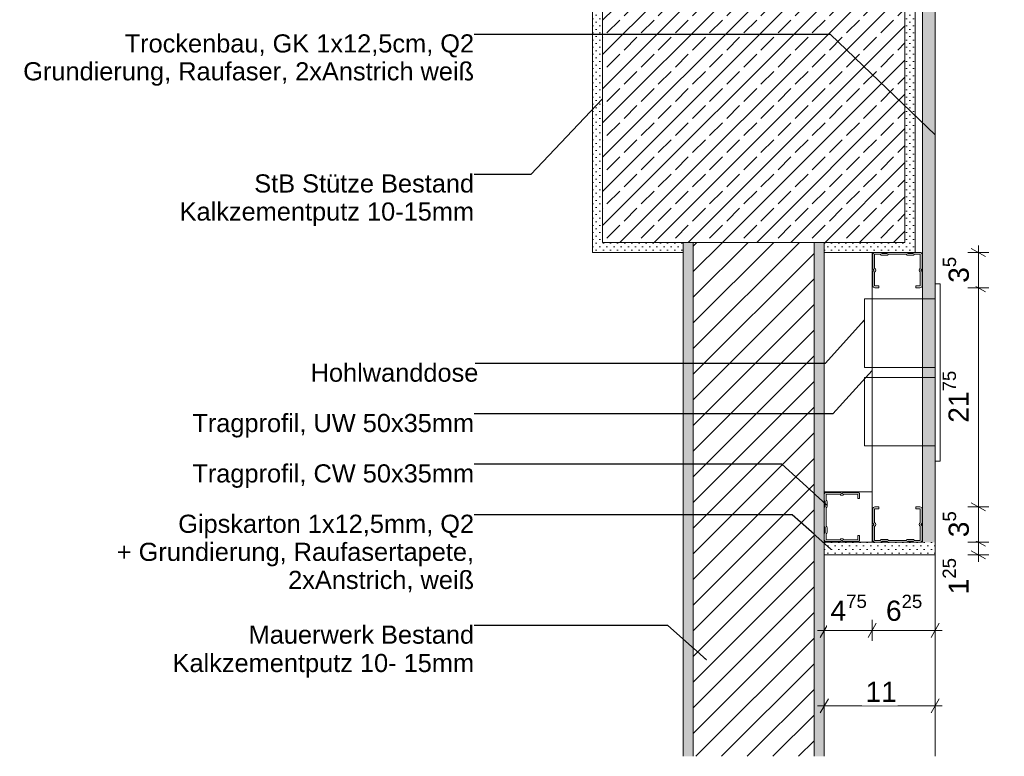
# Model space of a CAD drawing. Header units: metres. Extents: x -0.7 to 35.4, y 5.7 to 9.1.
# Tile 40 of 47: x 27.722 to 28.699, y 5.709 to 6.44. Entities that reach past the tile are written whole.
import ezdxf

# ---------------------------------------------------------------- set-up
doc = ezdxf.new("R2010")
doc.units = ezdxf.units.M
doc.header["$MEASUREMENT"] = 0
doc.linetypes.add('Untersicht', pattern=[0.02, 0.015, -0.005])
doc.linetypes.add('Wipeout_Contour', pattern=[1, 0, -1])
for name, color, linetype in [('152 - Bemaßung_ Beschriftung.Ausbau', 7, 'Continuous'), ('605 - Struktur.Wand Innen', 7, 'Continuous'), ('607 - Struktur.Stütze', 7, 'Continuous'), ('608 - Struktur.Träger', 7, 'Continuous'), ('650 - Abdeckung.Fußboden Aufbau', 7, 'Continuous'), ('Neubau_301 - Elemente.Linie', 7, 'Continuous'), ('Neubau_605 - Struktur.Wand Innen', 7, 'Continuous'), ('Neubau_606 - Struktur.Wand Innen Ausbau', 7, 'Continuous'), ('Neubau_653 - Abdeckung.TB Verkofferung', 7, 'Continuous')]:
    doc.layers.add(name, color=color, linetype=linetype)
doc.styles.add('ERSTELLTER_STIL_1', font='txt')
doc.dimstyles.new('ERSTELLTER_STIL__1', dxfattribs={"dimtxt": 0.02, "dimasz": 0.01064, "dimexe": 0.18, "dimexo": 0.0625, "dimgap": 0, "dimtad": 1, "dimtih": 1, "dimtoh": 1, "dimzin": 0, "dimdsep": 46, "dimtxsty": 'ERSTELLTER_STIL_1', "dimblk": 'ARROWHEAD_2', "dimblk1": 'ARROWHEAD_2', "dimblk2": 'ARROWHEAD_2', "dimcen": 0.09, "dimse1": 1, "dimse2": 1, "dimclrd": 7, "dimclre": 7, "dimclrt": 7, "dimazin": 0, "dimtfac": 1, "dimtdec": 4, "dimtmove": 0, "dimatfit": 3, "dimfxl": 1, "dimtolj": 1, "dimtzin": 0, "dimarcsym": 0})
doc.dimstyles.new('ERSTELLTER_STIL__2', dxfattribs={"dimtxt": 0.02, "dimasz": 0.01064, "dimexe": 0.18, "dimexo": 0.0625, "dimgap": 0, "dimtad": 1, "dimzin": 0, "dimdsep": 46, "dimtxsty": 'ERSTELLTER_STIL_1', "dimblk": 'ARROWHEAD_2', "dimblk1": 'ARROWHEAD_2', "dimblk2": 'ARROWHEAD_2', "dimcen": 0.09, "dimse1": 1, "dimse2": 1, "dimclrd": 7, "dimclre": 7, "dimclrt": 7, "dimazin": 0, "dimtfac": 1, "dimtdec": 4, "dimtmove": 0, "dimatfit": 3, "dimfxl": 1, "dimtolj": 1, "dimtzin": 0, "dimarcsym": 0})
doc.dimstyles.new('ERSTELLTER_STIL__8', dxfattribs={"dimtxt": 0.18, "dimasz": 0.001824, "dimexe": 0.18, "dimexo": 0.0625, "dimgap": 0, "dimtad": 0, "dimtih": 1, "dimtoh": 1, "dimdec": 4, "dimzin": 0, "dimdsep": 46, "dimcen": 0.09, "dimadec": 0, "dimazin": 0, "dimtfac": 1, "dimtdec": 4, "dimtmove": 0, "dimatfit": 3, "dimldrblk": 'ARROWHEAD_11', "dimfxl": 1, "dimtolj": 1, "dimtzin": 0, "dimarcsym": 0})
pattern_1 = [(45, (28.6866557, 6.38436), (-0.003535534, 0.003535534), [0, -0.005])]

# ---------------------------------------------------------------- blocks, each defined once
blk = doc.blocks.new('*D243', base_point=(28.68666, 6.38436))
at = {"layer": '152 - Bemaßung_ Beschriftung.Ausbau', "color": 7, "linetype": 'Continuous', "lineweight": 9}
for p, q in [((28.52442, 5.84093), (28.51633, 5.82693)), ((28.52038, 5.82343), (28.52038, 5.84443)), ((28.57192, 5.84093), (28.56383, 5.82693)), ((28.56788, 5.82343), (28.56788, 5.84443)), ((28.51353, 5.83393), (28.52038, 5.83393)), ((28.52038, 5.83393), (28.56788, 5.83393))]:
    blk.add_line(p, q, dxfattribs=at)
at = {"color": 254, "linetype": 'Wipeout_Contour', "lineweight": 0, "ltscale": 116.564751}
blk.add_wipeout([(28.52292, 5.83433), (28.56533, 5.83433), (28.56533, 5.86153), (28.52292, 5.86153)], dxfattribs=at).dxf.layer = '152 - Bemaßung_ Beschriftung.Ausbau'
at = {"layer": '152 - Bemaßung_ Beschriftung.Ausbau', "color": 7, "lineweight": 9, "insert": (28.52652, 5.83771), "char_height": 0.02, "attachment_point": 7, "style": 'ERSTELLTER_STIL_1'}
blk.add_mtext('\\A1;{\\pql;\\fArial|b0|i0|c0|p38;4\\fArial|b0|i0|c0|p38;\\A1{\\H.66x;\\S75^  ;}}', dxfattribs=at)
blk = doc.blocks.new('ARROWHEAD_2')
at = {"color": 0, "linetype": 'Continuous', "lineweight": 0}
for p, q in [((0, 0), (-1, 0)), ((-0.378, -0.655), (0.378, 0.655))]:
    blk.add_line(p, q, dxfattribs=at)
blk = doc.blocks.new('*D244', base_point=(28.68666, 6.38436))
at = {"layer": '152 - Bemaßung_ Beschriftung.Ausbau', "color": 7, "linetype": 'Continuous', "lineweight": 9}
for p, q in [((28.57192, 5.84093), (28.56383, 5.82693)), ((28.56788, 5.82343), (28.56788, 5.84443)), ((28.62633, 5.82693), (28.63442, 5.84093)), ((28.63038, 5.82343), (28.63038, 5.84443)), ((28.56788, 5.83393), (28.63038, 5.83393)), ((28.63038, 5.83393), (28.63722, 5.83393))]:
    blk.add_line(p, q, dxfattribs=at)
at = {"color": 254, "linetype": 'Wipeout_Contour', "lineweight": 0, "ltscale": 116.780253}
blk.add_wipeout([(28.57792, 5.83433), (28.62033, 5.83433), (28.62033, 5.86153), (28.57792, 5.86153)], dxfattribs=at).dxf.layer = '152 - Bemaßung_ Beschriftung.Ausbau'
at = {"layer": '152 - Bemaßung_ Beschriftung.Ausbau', "color": 7, "lineweight": 9, "insert": (28.58152, 5.8376), "char_height": 0.02, "attachment_point": 7, "style": 'ERSTELLTER_STIL_1'}
blk.add_mtext('\\A1;{\\pql;\\fArial|b0|i0|c0|p38;6\\fArial|b0|i0|c0|p38;\\A1{\\H.66x;\\S25^  ;}}', dxfattribs=at)
blk = doc.blocks.new('*D245', base_point=(28.68666, 6.38436))
at = {"layer": '152 - Bemaßung_ Beschriftung.Ausbau', "color": 7, "linetype": 'Continuous', "lineweight": 9}
for p, q in [((28.75282, 5.92143), (28.73182, 5.92143)), ((28.73532, 5.92547), (28.74932, 5.91739)), ((28.74232, 5.90893), (28.74232, 5.92143)), ((28.75282, 5.90893), (28.73182, 5.90893)), ((28.73532, 5.91297), (28.74932, 5.90489)), ((28.74232, 5.90208), (28.74232, 5.90893))]:
    blk.add_line(p, q, dxfattribs=at)
at = {"color": 254, "linetype": 'Wipeout_Contour', "lineweight": 0, "ltscale": 117.318034}
blk.add_wipeout([(28.74192, 5.86607), (28.74192, 5.90848), (28.71472, 5.90848), (28.71472, 5.86607)], dxfattribs=at).dxf.layer = '152 - Bemaßung_ Beschriftung.Ausbau'
at = {"layer": '152 - Bemaßung_ Beschriftung.Ausbau', "color": 7, "lineweight": 9, "insert": (28.73854, 5.86967), "char_height": 0.02, "attachment_point": 7, "rotation": 90, "style": 'ERSTELLTER_STIL_1'}
blk.add_mtext('\\A1;{\\pql;\\fArial|b0|i0|c0|p38;1\\fArial|b0|i0|c0|p38;\\A1{\\H.66x;\\S25^  ;}}', dxfattribs=at)
blk = doc.blocks.new('*D246', base_point=(28.68666, 6.38436))
at = {"layer": '152 - Bemaßung_ Beschriftung.Ausbau', "color": 7, "linetype": 'Continuous', "lineweight": 9}
for p, q in [((28.75282, 5.97143), (28.73182, 5.97143)), ((28.73532, 5.97547), (28.74932, 5.96739)), ((28.74232, 5.92143), (28.74232, 5.97143)), ((28.75282, 5.92143), (28.73182, 5.92143)), ((28.73532, 5.92547), (28.74932, 5.91739))]:
    blk.add_line(p, q, dxfattribs=at)
at = {"color": 254, "linetype": 'Wipeout_Contour', "lineweight": 0, "ltscale": 117.365866}
blk.add_wipeout([(28.74192, 5.93524), (28.74192, 5.95762), (28.71472, 5.95762), (28.71472, 5.93524)], dxfattribs=at).dxf.layer = '152 - Bemaßung_ Beschriftung.Ausbau'
at = {"layer": '152 - Bemaßung_ Beschriftung.Ausbau', "color": 7, "lineweight": 9, "insert": (28.73832, 5.93884), "char_height": 0.02, "attachment_point": 7, "rotation": 90, "style": 'ERSTELLTER_STIL_1'}
blk.add_mtext('\\A1;{\\pql;\\fArial|b0|i0|c0|p38;5}', dxfattribs=at)
blk = doc.blocks.new('*D247', base_point=(28.68666, 6.38436))
at = {"layer": '152 - Bemaßung_ Beschriftung.Ausbau', "color": 7, "linetype": 'Continuous', "lineweight": 9}
for p, q in [((28.73532, 6.21297), (28.74932, 6.20489)), ((28.75282, 6.20893), (28.73182, 6.20893)), ((28.74232, 5.97143), (28.74232, 6.20893)), ((28.75282, 5.97143), (28.73182, 5.97143)), ((28.73532, 5.97547), (28.74932, 5.96739))]:
    blk.add_line(p, q, dxfattribs=at)
at = {"color": 254, "linetype": 'Wipeout_Contour', "lineweight": 0, "ltscale": 117.483542}
blk.add_wipeout([(28.74192, 6.06138), (28.74192, 6.11897), (28.71472, 6.11897), (28.71472, 6.06138)], dxfattribs=at).dxf.layer = '152 - Bemaßung_ Beschriftung.Ausbau'
at = {"layer": '152 - Bemaßung_ Beschriftung.Ausbau', "color": 7, "lineweight": 9, "insert": (28.73866, 6.06498), "char_height": 0.02, "attachment_point": 7, "rotation": 90, "style": 'ERSTELLTER_STIL_1'}
blk.add_mtext('\\A1;{\\pql;\\fArial|b0|i0|c0|p38;23\\fArial|b0|i0|c0|p38;\\A1{\\H.66x;\\S75^  ;}}', dxfattribs=at)
blk = doc.blocks.new('*D248', base_point=(28.68666, 6.38436))
at = {"layer": '152 - Bemaßung_ Beschriftung.Ausbau', "color": 7, "linetype": 'Continuous', "lineweight": 9}
for p, q in [((28.74232, 6.66395), (28.74232, 6.67079)), ((28.75282, 6.66395), (28.73182, 6.66395)), ((28.74932, 6.6599), (28.73532, 6.66799)), ((28.74232, 6.20893), (28.74232, 6.66395)), ((28.73532, 6.21297), (28.74932, 6.20489)), ((28.75282, 6.20893), (28.73182, 6.20893))]:
    blk.add_line(p, q, dxfattribs=at)
at = {"color": 254, "linetype": 'Wipeout_Contour', "lineweight": 0, "ltscale": 117.778554}
blk.add_wipeout([(28.74192, 6.41265), (28.74192, 6.46022), (28.71472, 6.46022), (28.71472, 6.41265)], dxfattribs=at).dxf.layer = '152 - Bemaßung_ Beschriftung.Ausbau'
at = {"layer": '152 - Bemaßung_ Beschriftung.Ausbau', "color": 7, "lineweight": 9, "insert": (28.73865, 6.41625), "char_height": 0.02, "attachment_point": 7, "rotation": 90, "style": 'ERSTELLTER_STIL_1'}
blk.add_mtext('\\A1;{\\pql;\\fArial|b0|i0|c0|p38;45\\fArial|b0|i0|c0|p38;\\A1{\\H.66x;\\S5^  ;}}', dxfattribs=at)
blk = doc.blocks.new('*D249', base_point=(28.68666, 6.38436))
at = {"layer": '152 - Bemaßung_ Beschriftung.Ausbau', "color": 7, "linetype": 'Continuous', "lineweight": 9}
for p, q in [((28.79211, 6.21297), (28.80611, 6.20489)), ((28.79911, 5.90893), (28.79911, 6.20893)), ((28.80961, 5.90893), (28.78861, 5.90893)), ((28.79211, 5.91297), (28.80611, 5.90489)), ((28.79911, 5.90208), (28.79911, 5.90893))]:
    blk.add_line(p, q, dxfattribs=at)
at = {"color": 254, "linetype": 'Wipeout_Contour', "lineweight": 0, "ltscale": 117.680032}
blk.add_wipeout([(28.79871, 6.04015), (28.79871, 6.07771), (28.77151, 6.07771), (28.77151, 6.04015)], dxfattribs=at).dxf.layer = '152 - Bemaßung_ Beschriftung.Ausbau'
at = {"layer": '152 - Bemaßung_ Beschriftung.Ausbau', "color": 7, "lineweight": 9, "insert": (28.79511, 6.04375), "char_height": 0.02, "attachment_point": 7, "rotation": 90, "style": 'ERSTELLTER_STIL_1'}
blk.add_mtext('\\A1;{\\pql;\\fArial|b0|i0|c0|p38;30}', dxfattribs=at)
blk = doc.blocks.new('*D250', base_point=(28.68666, 6.38436))
at = {"layer": '152 - Bemaßung_ Beschriftung.Ausbau', "color": 7, "linetype": 'Continuous', "lineweight": 9}
for p, q in [((28.79911, 6.66395), (28.79911, 6.67079)), ((28.80961, 6.66395), (28.78861, 6.66395)), ((28.80611, 6.6599), (28.79211, 6.66799)), ((28.79911, 6.20893), (28.79911, 6.66395)), ((28.79211, 6.21297), (28.80611, 6.20489)), ((28.80961, 6.20893), (28.78861, 6.20893)), ((28.79911, 5.90893), (28.79911, 6.20893))]:
    blk.add_line(p, q, dxfattribs=at)
at = {"color": 254, "linetype": 'Wipeout_Contour', "lineweight": 0, "ltscale": 118.000187}
blk.add_wipeout([(28.79871, 6.41265), (28.79871, 6.46022), (28.77151, 6.46022), (28.77151, 6.41265)], dxfattribs=at).dxf.layer = '152 - Bemaßung_ Beschriftung.Ausbau'
at = {"layer": '152 - Bemaßung_ Beschriftung.Ausbau', "color": 7, "lineweight": 9, "insert": (28.79544, 6.41625), "char_height": 0.02, "attachment_point": 7, "rotation": 90, "style": 'ERSTELLTER_STIL_1'}
blk.add_mtext('\\A1;{\\pql;\\fArial|b0|i0|c0|p38;45\\fArial|b0|i0|c0|p38;\\A1{\\H.66x;\\S5^  ;}}', dxfattribs=at)
blk = doc.blocks.new('*D251', base_point=(28.68666, 6.38436))
at = {"layer": '152 - Bemaßung_ Beschriftung.Ausbau', "color": 7, "linetype": 'Continuous', "lineweight": 9}
for p, q in [((28.52442, 5.76593), (28.51633, 5.75193)), ((28.52038, 5.74843), (28.52038, 5.76943)), ((28.62633, 5.75193), (28.63442, 5.76593)), ((28.63038, 5.74843), (28.63038, 5.76943)), ((28.51353, 5.75893), (28.52038, 5.75893)), ((28.52038, 5.75893), (28.63038, 5.75893)), ((28.63038, 5.75893), (28.63722, 5.75893))]:
    blk.add_line(p, q, dxfattribs=at)
at = {"color": 254, "linetype": 'Wipeout_Contour', "lineweight": 0, "ltscale": 116.627475}
blk.add_wipeout([(28.5576, 5.75933), (28.59315, 5.75933), (28.59315, 5.78653), (28.5576, 5.78653)], dxfattribs=at).dxf.layer = '152 - Bemaßung_ Beschriftung.Ausbau'
at = {"layer": '152 - Bemaßung_ Beschriftung.Ausbau', "color": 7, "lineweight": 9, "insert": (28.5612, 5.76293), "char_height": 0.02, "attachment_point": 7, "style": 'ERSTELLTER_STIL_1'}
blk.add_mtext('\\A1;{\\pql;\\fArial|b0|i0|c0|p38;11}', dxfattribs=at)
blk = doc.blocks.new('*D252', base_point=(28.68666, 6.38436))
at = {"layer": '152 - Bemaßung_ Beschriftung.Ausbau', "color": 7, "linetype": 'Continuous', "lineweight": 9}
for p, q in [((28.68369, 5.92143), (28.66269, 5.92143)), ((28.66619, 5.92547), (28.68019, 5.91739)), ((28.67319, 5.90893), (28.67319, 5.92143)), ((28.68369, 5.90893), (28.66269, 5.90893)), ((28.66619, 5.91297), (28.68019, 5.90489)), ((28.67319, 5.90208), (28.67319, 5.90893))]:
    blk.add_line(p, q, dxfattribs=at)
at = {"color": 254, "linetype": 'Wipeout_Contour', "lineweight": 0, "ltscale": 117.047188}
blk.add_wipeout([(28.67279, 5.86607), (28.67279, 5.90848), (28.64559, 5.90848), (28.64559, 5.86607)], dxfattribs=at).dxf.layer = '152 - Bemaßung_ Beschriftung.Ausbau'
at = {"layer": '152 - Bemaßung_ Beschriftung.Ausbau', "color": 7, "lineweight": 9, "insert": (28.66941, 5.86967), "char_height": 0.02, "attachment_point": 7, "rotation": 90, "style": 'ERSTELLTER_STIL_1'}
blk.add_mtext('\\A1;{\\pql;\\fArial|b0|i0|c0|p38;1\\fArial|b0|i0|c0|p38;\\A1{\\H.66x;\\S25^  ;}}', dxfattribs=at)
blk = doc.blocks.new('*D253', base_point=(28.68666, 6.38436))
at = {"layer": '152 - Bemaßung_ Beschriftung.Ausbau', "color": 7, "linetype": 'Continuous', "lineweight": 9}
for p, q in [((28.66619, 5.96047), (28.68019, 5.95239)), ((28.68369, 5.95643), (28.66269, 5.95643)), ((28.67319, 5.92143), (28.67319, 5.95643)), ((28.68369, 5.92143), (28.66269, 5.92143)), ((28.66619, 5.92547), (28.68019, 5.91739))]:
    blk.add_line(p, q, dxfattribs=at)
at = {"color": 254, "linetype": 'Wipeout_Contour', "lineweight": 0, "ltscale": 117.088983}
blk.add_wipeout([(28.67279, 5.92273), (28.67279, 5.95513), (28.64559, 5.95513), (28.64559, 5.92273)], dxfattribs=at).dxf.layer = '152 - Bemaßung_ Beschriftung.Ausbau'
at = {"layer": '152 - Bemaßung_ Beschriftung.Ausbau', "color": 7, "lineweight": 9, "insert": (28.66953, 5.92633), "char_height": 0.02, "attachment_point": 7, "rotation": 90, "style": 'ERSTELLTER_STIL_1'}
blk.add_mtext('\\A1;{\\pql;\\fArial|b0|i0|c0|p38;3\\fArial|b0|i0|c0|p38;\\A1{\\H.66x;\\S5^  ;}}', dxfattribs=at)
blk = doc.blocks.new('*D254', base_point=(28.68666, 6.38436))
at = {"layer": '152 - Bemaßung_ Beschriftung.Ausbau', "color": 7, "linetype": 'Continuous', "lineweight": 9}
for p, q in [((28.68369, 6.17393), (28.66269, 6.17393)), ((28.66619, 6.17797), (28.68019, 6.16989)), ((28.67319, 5.95643), (28.67319, 6.17393)), ((28.66619, 5.96047), (28.68019, 5.95239)), ((28.68369, 5.95643), (28.66269, 5.95643))]:
    blk.add_line(p, q, dxfattribs=at)
at = {"color": 254, "linetype": 'Wipeout_Contour', "lineweight": 0, "ltscale": 117.192338}
blk.add_wipeout([(28.67279, 6.03638), (28.67279, 6.09397), (28.64559, 6.09397), (28.64559, 6.03638)], dxfattribs=at).dxf.layer = '152 - Bemaßung_ Beschriftung.Ausbau'
at = {"layer": '152 - Bemaßung_ Beschriftung.Ausbau', "color": 7, "lineweight": 9, "insert": (28.66941, 6.03998), "char_height": 0.02, "attachment_point": 7, "rotation": 90, "style": 'ERSTELLTER_STIL_1'}
blk.add_mtext('\\A1;{\\pql;\\fArial|b0|i0|c0|p38;21\\fArial|b0|i0|c0|p38;\\A1{\\H.66x;\\S75^  ;}}', dxfattribs=at)
blk = doc.blocks.new('*D255', base_point=(28.68666, 6.38436))
at = {"layer": '152 - Bemaßung_ Beschriftung.Ausbau', "color": 7, "linetype": 'Continuous', "lineweight": 9}
for p, q in [((28.68019, 6.20489), (28.66619, 6.21297)), ((28.67319, 6.20893), (28.67319, 6.21577)), ((28.68369, 6.20893), (28.66269, 6.20893)), ((28.67319, 6.17393), (28.67319, 6.20893)), ((28.68369, 6.17393), (28.66269, 6.17393)), ((28.66619, 6.17797), (28.68019, 6.16989))]:
    blk.add_line(p, q, dxfattribs=at)
at = {"color": 254, "linetype": 'Wipeout_Contour', "lineweight": 0, "ltscale": 117.298051}
blk.add_wipeout([(28.67279, 6.17523), (28.67279, 6.20763), (28.64559, 6.20763), (28.64559, 6.17523)], dxfattribs=at).dxf.layer = '152 - Bemaßung_ Beschriftung.Ausbau'
at = {"layer": '152 - Bemaßung_ Beschriftung.Ausbau', "color": 7, "lineweight": 9, "insert": (28.66953, 6.17883), "char_height": 0.02, "attachment_point": 7, "rotation": 90, "style": 'ERSTELLTER_STIL_1'}
blk.add_mtext('\\A1;{\\pql;\\fArial|b0|i0|c0|p38;3\\fArial|b0|i0|c0|p38;\\A1{\\H.66x;\\S5^  ;}}', dxfattribs=at)
blk = doc.blocks.new('ARROWHEAD_11')
at = {"color": 0, "linetype": 'Continuous', "lineweight": 0}
blk.add_line((0, 0), (-1, 0), dxfattribs=at)
at = {"color": 0, "linetype": 'Continuous', "lineweight": 0, "const_width": 0.25, "flags": 128}
blk.add_lwpolyline([(-0.125, 0, 1), (0.125, 0, 1)], format="xyb", close=True, dxfattribs=at)

msp = doc.modelspace()

# ---------------------------------------------------------------- hatches: boundary and pattern name
at = {"layer": '607 - Struktur.Stütze', "linetype": 'Continuous', "lineweight": 5}
h = msp.add_hatch(dxfattribs=at)
h.set_pattern_fill('Gips_0003', style=0, pattern_type=2)
h.set_pattern_definition(pattern_1)
h.paths.add_polyline_path([(28.29038, 6.66395), (28.29038, 6.20893), (28.38038, 6.20893), (28.38038, 6.21893), (28.30038, 6.21893), (28.30038, 6.66395)])
h = msp.add_hatch(dxfattribs=at)
h.set_pattern_fill('Gips_0003', style=0, pattern_type=2)
h.set_pattern_definition(pattern_1)
h.paths.add_polyline_path([(28.52038, 6.21893), (28.52038, 6.20893), (28.61038, 6.20893), (28.61038, 6.66395), (28.60038, 6.66395), (28.60038, 6.21893)])
at = {"layer": 'Neubau_606 - Struktur.Wand Innen Ausbau', "linetype": 'Continuous', "lineweight": 5}
h = msp.add_hatch(dxfattribs=at)
h.set_pattern_fill('Gips_0003', style=0, pattern_type=2)
h.set_pattern_definition(pattern_1)
h.paths.add_polyline_path([(28.63038, 5.92143), (28.63038, 6.66395), (28.61788, 6.66395), (28.61788, 5.92143)])
h = msp.add_hatch(dxfattribs=at)
h.set_pattern_fill('Gips_0003', style=0, pattern_type=2)
h.set_pattern_definition(pattern_1)
h.paths.add_polyline_path([(28.61788, 5.92143), (28.52038, 5.92143), (28.52038, 5.90893), (28.61788, 5.90893)])
h = msp.add_hatch(dxfattribs=at)
h.set_pattern_fill('Gips_0003', style=0, pattern_type=2)
h.set_pattern_definition(pattern_1)
h.paths.add_polyline_path([(28.61788, 5.92143), (28.61788, 5.90893), (28.63038, 5.90893)])
h = msp.add_hatch(dxfattribs=at)
h.set_pattern_fill('Gips_0003', style=0, pattern_type=2)
h.set_pattern_definition(pattern_1)
h.paths.add_polyline_path([(28.61788, 5.92143), (28.63038, 5.90893), (28.63038, 5.92143)])

# ---------------------------------------------------------------- linework, layer by layer
at = {"layer": '605 - Struktur.Wand Innen', "color": 7, "linetype": 'Continuous', "lineweight": 18}
for points in [[(28.38038, 6.21893), (28.38038, 5.70893)], [(28.52038, 5.70893), (28.52038, 6.21893)]]:
    msp.add_lwpolyline(points, dxfattribs=at)
at = {"layer": '607 - Struktur.Stütze', "color": 7, "linetype": 'Continuous', "lineweight": 5}
for points in [[(28.29038, 6.66395), (28.29038, 6.20893), (28.38038, 6.20893)], [(28.52038, 6.20893), (28.61038, 6.20893), (28.61038, 6.66395)]]:
    msp.add_lwpolyline(points, dxfattribs=at)
at = {"layer": '650 - Abdeckung.Fußboden Aufbau', "color": 7, "linetype": 'Continuous', "lineweight": 13}
for points in [[(28.38038, 5.70893), (28.38038, 6.20893), (28.29038, 6.20893), (28.29038, 6.66395), (28.09038, 6.66395)], [(28.83038, 6.66395), (28.61038, 6.66395), (28.61038, 6.20893)], [(28.61038, 6.20893), (28.52038, 6.20893), (28.52038, 5.70893)]]:
    msp.add_lwpolyline(points, dxfattribs=at)
at = {"layer": 'Neubau_301 - Elemente.Linie', "color": 1, "linetype": 'Continuous', "lineweight": 5, "flags": 128}
for points in [[(28.57448, 6.17568), (28.57448, 6.17393), (28.57048, 6.17393, -0.414214), (28.56848, 6.17593), (28.56848, 6.18948, -0.267949), (28.56948, 6.19121, 0.57735), (28.56948, 6.19165, -0.267949), (28.56848, 6.19338), (28.56848, 6.20693, -0.414214), (28.57048, 6.20893), (28.57598, 6.20893, -0.250492), (28.57764, 6.20804, 0.250492), (28.57785, 6.20793), (28.58211, 6.20793, 0.250492), (28.58231, 6.20804, -0.250492), (28.58398, 6.20893), (28.60178, 6.20893, -0.250492), (28.60344, 6.20804, 0.250492), (28.60365, 6.20793), (28.60791, 6.20793, 0.250492), (28.60811, 6.20804, -0.250492), (28.60978, 6.20893), (28.61528, 6.20893, -0.414214), (28.61728, 6.20693), (28.61728, 6.19338, -0.267949), (28.61628, 6.19165, 0.57735), (28.61628, 6.19121, -0.267949), (28.61728, 6.18948), (28.61728, 6.17593, -0.414214), (28.61528, 6.17393), (28.61128, 6.17393), (28.61128, 6.17568), (28.61528, 6.17568, 0.414214), (28.61553, 6.17593), (28.61553, 6.18948, 0.267949), (28.6154, 6.1897, -0.57735), (28.6154, 6.19316, 0.267949), (28.61553, 6.19338), (28.61553, 6.20693, 0.414214), (28.61528, 6.20718), (28.60978, 6.20718, 0.250492), (28.60957, 6.20707, -0.250492), (28.60791, 6.20618), (28.60365, 6.20618, -0.250492), (28.60198, 6.20707, 0.250492), (28.60178, 6.20718), (28.58398, 6.20718, 0.250492), (28.58377, 6.20707, -0.250492), (28.58211, 6.20618), (28.57785, 6.20618, -0.250492), (28.57618, 6.20707, 0.250492), (28.57598, 6.20718), (28.57048, 6.20718, 0.414214), (28.57023, 6.20693), (28.57023, 6.19338, 0.267949), (28.57035, 6.19316, -0.57735), (28.57035, 6.1897, 0.267949), (28.57023, 6.18948), (28.57023, 6.17593, 0.414214), (28.57048, 6.17568)], [(28.55363, 5.92803), (28.55538, 5.92803), (28.55538, 5.92403, -0.414214), (28.55338, 5.92203), (28.53982, 5.92203, -0.267949), (28.53809, 5.92303, 0.57735), (28.53766, 5.92303, -0.267949), (28.53593, 5.92203), (28.52238, 5.92203, -0.414214), (28.52038, 5.92403), (28.52038, 5.92953, -0.250492), (28.52127, 5.93119, 0.250492), (28.52138, 5.9314), (28.52138, 5.93566, 0.250492), (28.52127, 5.93587, -0.250492), (28.52038, 5.93753), (28.52038, 5.95533, -0.250492), (28.52127, 5.95699, 0.250492), (28.52138, 5.9572), (28.52138, 5.96146, 0.250492), (28.52127, 5.96167, -0.250492), (28.52038, 5.96333), (28.52038, 5.96883, -0.414214), (28.52238, 5.97083), (28.53593, 5.97083, -0.267949), (28.53766, 5.96983, 0.57735), (28.53809, 5.96983, -0.267949), (28.53982, 5.97083), (28.55338, 5.97083, -0.414214), (28.55538, 5.96883), (28.55538, 5.96483), (28.55363, 5.96483), (28.55363, 5.96883, 0.414214), (28.55338, 5.96908), (28.53982, 5.96908, 0.267949), (28.53961, 5.96895, -0.57735), (28.53614, 5.96895, 0.267949), (28.53593, 5.96908), (28.52238, 5.96908, 0.414214), (28.52213, 5.96883), (28.52213, 5.96333, 0.250492), (28.52224, 5.96312, -0.250492), (28.52313, 5.96146), (28.52313, 5.9572, -0.250492), (28.52224, 5.95554, 0.250492), (28.52213, 5.95533), (28.52213, 5.93753, 0.250492), (28.52224, 5.93732, -0.250492), (28.52313, 5.93566), (28.52313, 5.9314, -0.250492), (28.52224, 5.92974, 0.250492), (28.52213, 5.92953), (28.52213, 5.92403, 0.414214), (28.52238, 5.92378), (28.53593, 5.92378, 0.267949), (28.53614, 5.9239, -0.57735), (28.53961, 5.9239, 0.267949), (28.53982, 5.92378), (28.55338, 5.92378, 0.414214), (28.55363, 5.92403)], [(28.57448, 5.95468), (28.57448, 5.95643), (28.57048, 5.95643, 0.414214), (28.56848, 5.95443), (28.56848, 5.94088, 0.267949), (28.56948, 5.93915, -0.57735), (28.56948, 5.93871, 0.267949), (28.56848, 5.93698), (28.56848, 5.92343, 0.414214), (28.57048, 5.92143), (28.57598, 5.92143, 0.250492), (28.57764, 5.92232, -0.250492), (28.57785, 5.92243), (28.58211, 5.92243, -0.250492), (28.58231, 5.92232, 0.250492), (28.58398, 5.92143), (28.60178, 5.92143, 0.250492), (28.60344, 5.92232, -0.250492), (28.60365, 5.92243), (28.60791, 5.92243, -0.250492), (28.60811, 5.92232, 0.250492), (28.60978, 5.92143), (28.61528, 5.92143, 0.414214), (28.61728, 5.92343), (28.61728, 5.93698, 0.267949), (28.61628, 5.93871, -0.57735), (28.61628, 5.93915, 0.267949), (28.61728, 5.94088), (28.61728, 5.95443, 0.414214), (28.61528, 5.95643), (28.61128, 5.95643), (28.61128, 5.95468), (28.61528, 5.95468, -0.414214), (28.61553, 5.95443), (28.61553, 5.94088, -0.267949), (28.6154, 5.94066, 0.57735), (28.6154, 5.9372, -0.267949), (28.61553, 5.93698), (28.61553, 5.92343, -0.414214), (28.61528, 5.92318), (28.60978, 5.92318, -0.250492), (28.60957, 5.92329, 0.250492), (28.60791, 5.92418), (28.60365, 5.92418, 0.250492), (28.60198, 5.92329, -0.250492), (28.60178, 5.92318), (28.58398, 5.92318, -0.250492), (28.58377, 5.92329, 0.250492), (28.58211, 5.92418), (28.57785, 5.92418, 0.250492), (28.57618, 5.92329, -0.250492), (28.57598, 5.92318), (28.57048, 5.92318, -0.414214), (28.57023, 5.92343), (28.57023, 5.93698, -0.267949), (28.57035, 5.9372, 0.57735), (28.57035, 5.94066, -0.267949), (28.57023, 5.94088), (28.57023, 5.95443, -0.414214), (28.57048, 5.95468)]]:
    msp.add_lwpolyline(points, format="xyb", close=True, dxfattribs=at)
at = {"layer": 'Neubau_301 - Elemente.Linie', "color": 1, "linetype": 'Continuous', "lineweight": 9}
for points in [[(28.63038, 6.00193), (28.63038, 6.17793), (28.63538, 6.17793), (28.63538, 6.00193)], [(28.56038, 6.09493), (28.56038, 6.16293), (28.63038, 6.16293), (28.63038, 6.09493)], [(28.56038, 6.01693), (28.56038, 6.08493), (28.63038, 6.08493), (28.63038, 6.01693)]]:
    msp.add_lwpolyline(points, close=True, dxfattribs=at)
at = {"layer": 'Neubau_301 - Elemente.Linie', "color": 1, "linetype": 'Continuous', "lineweight": 18, "flags": 128}
msp.add_lwpolyline([(28.63038, 5.90893), (28.63038, 5.70893)], dxfattribs=at)
at = {"layer": 'Neubau_605 - Struktur.Wand Innen', "color": 1, "linetype": 'Continuous', "lineweight": 13}
for points in [[(28.52038, 5.96604), (28.52038, 5.95354)], [(28.52038, 5.95354), (28.52038, 5.93393)]]:
    msp.add_lwpolyline(points, dxfattribs=at)
at = {"layer": 'Neubau_606 - Struktur.Wand Innen Ausbau', "color": 1, "linetype": 'Continuous', "lineweight": 9}
for p, q in [((28.61788, 5.97143), (28.61788, 6.66395)), ((28.61788, 5.92143), (28.61788, 5.97143)), ((28.52038, 5.92143), (28.56788, 5.92143)), ((28.56788, 5.92143), (28.61788, 5.92143)), ((28.56788, 5.92143), (28.61788, 5.92143))]:
    msp.add_line(p, q, dxfattribs=at)
at = {"layer": 'Neubau_606 - Struktur.Wand Innen Ausbau', "color": 1, "linetype": 'Continuous', "lineweight": 18}
msp.add_lwpolyline([(28.63038, 5.90893), (28.63038, 6.66395)], dxfattribs=at)
at = {"layer": 'Neubau_606 - Struktur.Wand Innen Ausbau', "color": 1, "linetype": 'Continuous', "lineweight": 9}
for points in [[(28.56788, 6.20893), (28.56788, 5.92143)], [(28.56788, 5.97143), (28.52038, 5.97143)], [(28.52038, 5.92143), (28.52038, 5.97143)], [(28.52038, 5.90893), (28.52038, 5.92143)], [(28.52038, 5.90893), (28.61788, 5.90893)], [(28.63038, 5.90893), (28.61788, 5.90893)]]:
    msp.add_lwpolyline(points, dxfattribs=at)
at = {"layer": 'Neubau_653 - Abdeckung.TB Verkofferung', "color": 1, "linetype": 'Untersicht', "lineweight": 9}
for p, q in [((28.52038, 5.70893), (28.52038, 5.90893)), ((28.63038, 5.70893), (28.63038, 5.90893))]:
    msp.add_line(p, q, dxfattribs=at)
at = {"layer": 'Neubau_653 - Abdeckung.TB Verkofferung', "color": 1, "linetype": 'Untersicht', "lineweight": 18}
msp.add_line((28.63038, 5.90893), (28.52038, 5.90893), dxfattribs=at)

# ---------------------------------------------------------------- texts
at = {"layer": '152 - Bemaßung_ Beschriftung.Ausbau', "color": 7, "linetype": 'Continuous', "lineweight": 9, "char_height": 0.018, "attachment_point": 3, "style": 'ERSTELLTER_STIL_1'}
for s, insert, line_spacing_factor in [('\\A1;{\\pqr;\\fArial|b0|i0|c0|p38;Trockenbau, GK 1x12,5cm, Q2\\P\\pqr;\\fArial|b0|i0|c0|p38;Grundierung, Raufaser, 2xAnstrich weiß}', (28.17303, 6.4254), 0.921299), ('\\A1;{\\pqr;\\fArial|b0|i0|c0|p38;St\\fArial|b0|i0|c0|p38;B\\fArial|b0|i0|c0|p38; Stütze Bestand\\P\\pql;\\fArial|b0|i0|c0|p38;Kalkzementputz 10-15mm}', (28.17303, 6.28644), 0.9285), ('\\A1;{\\pqr;\\fArial|b0|i0|c0|p38;Gipskarton 1x12,5mm, Q2\\P\\pqr;\\fArial|b0|i0|c0|p38;+ Grundierung, Raufaser\\fArial|b0|i0|c0|p38;tapete\\fArial|b0|i0|c0|p38;, \\P\\pqr;\\fArial|b0|i0|c0|p38;2xAnstrich, weiß}', (28.17303, 5.9487), 0.927842), ('\\A1;{\\pqr;\\fArial|b0|i0|c0|p38;Mauerwerk Bestand\\P\\pqr;\\fArial|b0|i0|c0|p38;Kalkzementputz 10- 15mm}', (28.17303, 5.8387), 0.937921)]:
    msp.add_mtext(s, dxfattribs=dict(at, insert=insert, line_spacing_factor=line_spacing_factor))
at = {"layer": '152 - Bemaßung_ Beschriftung.Ausbau', "color": 7, "linetype": 'Continuous', "lineweight": 9, "char_height": 0.018, "style": 'ERSTELLTER_STIL_1'}
for s, insert, attachment_point in [('\\A1;{\\pql;\\fArial|b0|i0|c0|p38;Hohlwanddose}', (28.01093, 6.0987), 1), ('\\A1;{\\pqr;\\fArial|b0|i0|c0|p38;Tragprofil, \\fArial|b0|i0|c0|p38;UW\\fArial|b0|i0|c0|p38; 50x35mm}', (28.17303, 6.0487), 3), ('\\A1;{\\pqr;\\fArial|b0|i0|c0|p38;Tragprofil, CW\\fArial|b0|i0|c0|p38; 50x35mm}', (28.17303, 5.9987), 3)]:
    msp.add_mtext(s, dxfattribs=dict(at, insert=insert, attachment_point=attachment_point))

# ---------------------------------------------------------------- leaders
at = {"layer": '152 - Bemaßung_ Beschriftung.Ausbau', "color": 7, "linetype": 'Continuous', "lineweight": 9, "annotation_type": 0, "has_hookline": 1, "hookline_direction": 1, "text_width": 0.2884}
msp.add_leader([(28.30038, 6.36146), (28.22947, 6.28644), (28.17303, 6.28644)], dimstyle='ERSTELLTER_STIL__8', dxfattribs=at)

# ---------------------------------------------------------------- wipeouts: each hides what was drawn before it
at = {"color": 254, "linetype": 'Wipeout_Contour', "lineweight": 0, "ltscale": 116.29216}
msp.add_wipeout([(28.39038, 5.70893), (28.51038, 5.70893), (28.51038, 6.21893), (28.39038, 6.21893)], dxfattribs=at).dxf.layer = '605 - Struktur.Wand Innen'

# ---------------------------------------------------------------- next in the draw order: hatches: boundary and pattern name
at = {"layer": '605 - Struktur.Wand Innen', "linetype": 'Continuous', "lineweight": 5}
h = msp.add_hatch(dxfattribs=at)
h.set_pattern_fill('MW_Ziegel_0003', style=0, pattern_type=2)
h.set_pattern_definition([(45, (28.686656, 6.38436), (-0.0127279, 0.0127279), [])])
h.paths.add_polyline_path([(28.39038, 5.70893), (28.51038, 5.70893), (28.51038, 6.21893), (28.39038, 6.21893)])
at = {"layer": '607 - Struktur.Stütze', "linetype": 'Continuous', "lineweight": 5}
h = msp.add_hatch(dxfattribs=at)
h.set_pattern_fill('Beton__Stahlbeton_0003', style=0, pattern_type=2)
h.set_pattern_definition([(45, (28.686656, 6.38436), (-0.0169706, 0.0169706), []), (45, (28.67817, 6.392845), (-0.0169706, 0.0169706), [0.018, -0.006])])
h.paths.add_polyline_path([(28.30038, 6.21893), (28.60038, 6.21893), (28.60038, 6.66893), (28.30038, 6.66893)])
at = {"layer": '608 - Struktur.Träger', "linetype": 'Continuous', "lineweight": 5}
h = msp.add_hatch(dxfattribs=at)
h.set_pattern_fill('Gips_0003', style=0, pattern_type=2)
h.set_pattern_definition(pattern_1)
h.paths.add_polyline_path([(28.38038, 5.70893), (28.39038, 5.70893), (28.39038, 6.21893), (28.38038, 6.21893)])
h = msp.add_hatch(dxfattribs=at)
h.set_pattern_fill('Gips_0003', style=0, pattern_type=2)
h.set_pattern_definition(pattern_1)
h.paths.add_polyline_path([(28.51038, 5.70893), (28.52038, 5.70893), (28.52038, 6.21893), (28.51038, 6.21893)])

# ---------------------------------------------------------------- next in the draw order: linework, layer by layer
at = {"layer": '605 - Struktur.Wand Innen', "color": 7, "linetype": 'Continuous', "lineweight": 18}
for points in [[(28.39038, 6.21893), (28.39038, 5.70893)], [(28.51038, 5.70893), (28.51038, 6.21893)]]:
    msp.add_lwpolyline(points, dxfattribs=at)
at = {"layer": '607 - Struktur.Stütze', "color": 7, "linetype": 'Continuous', "lineweight": 13}
msp.add_lwpolyline([(28.30038, 6.21893), (28.60038, 6.21893), (28.60038, 6.66893), (28.30038, 6.66893)], close=True, dxfattribs=at)

# ---------------------------------------------------------------- next in the draw order: leaders
at = {"layer": '152 - Bemaßung_ Beschriftung.Ausbau', "color": 7, "linetype": 'Continuous', "lineweight": 9, "annotation_type": 0, "has_hookline": 1, "hookline_direction": 1, "text_width": 0.29538}
msp.add_leader([(28.40339, 5.80466), (28.36524, 5.8387), (28.17303, 5.8387)], dimstyle='ERSTELLTER_STIL__8', dxfattribs=at)

# ---------------------------------------------------------------- next in the draw order: dimensions: what is measured, and where the dimension line sits
at = {"layer": '152 - Bemaßung_ Beschriftung.Ausbau', "color": 7, "linetype": 'Continuous', "lineweight": 9}
dim = msp.add_linear_dim(base=(28.56788, 5.83393), p1=(28.52038, 5.91356), p2=(28.56788, 5.92143), dimstyle='ERSTELLTER_STIL__1', dxfattribs=at)
dim.commit()
dim.dimension.update_dxf_attribs({"geometry": '*D243', "text_midpoint": (28.56878, 5.84793), "dimtype": 160})

# ---------------------------------------------------------------- next in the draw order: dimensions: what is measured, and where the dimension line sits
dim = msp.add_linear_dim(base=(28.63038, 5.83393), p1=(28.56788, 5.92143), p2=(28.63038, 5.8979), dimstyle='ERSTELLTER_STIL__1', dxfattribs=at)
dim.commit()
dim.dimension.update_dxf_attribs({"geometry": '*D244', "text_midpoint": (28.62378, 5.84793), "dimtype": 160})

# ---------------------------------------------------------------- next in the draw order: dimensions: what is measured, and where the dimension line sits
dim = msp.add_linear_dim(base=(28.74232, 5.92143), p1=(28.63038, 5.90893), p2=(28.61751, 5.92143), angle=90, dimstyle='ERSTELLTER_STIL__2', dxfattribs=at)
dim.commit()
dim.dimension.update_dxf_attribs({"geometry": '*D245', "text_midpoint": (28.72832, 5.91193), "dimtype": 160, "text_rotation": 90})

# ---------------------------------------------------------------- next in the draw order: dimensions: what is measured, and where the dimension line sits
dim = msp.add_linear_dim(base=(28.74232, 5.97143), p1=(28.61751, 5.92143), p2=(28.52038, 5.97143), angle=90, dimstyle='ERSTELLTER_STIL__2', dxfattribs=at)
dim.commit()
dim.dimension.update_dxf_attribs({"geometry": '*D246', "text_midpoint": (28.72832, 5.94646), "dimtype": 160, "text_rotation": 90})

# ---------------------------------------------------------------- next in the draw order: dimensions: what is measured, and where the dimension line sits
dim = msp.add_linear_dim(base=(28.74232, 6.20893), p1=(28.52038, 5.97143), p2=(28.49038, 6.20893), angle=90, dimstyle='ERSTELLTER_STIL__2', dxfattribs=at)
dim.commit()
dim.dimension.update_dxf_attribs({"geometry": '*D247', "text_midpoint": (28.72832, 6.11487), "dimtype": 160, "text_rotation": 90})

# ---------------------------------------------------------------- next in the draw order: dimensions: what is measured, and where the dimension line sits
dim = msp.add_linear_dim(base=(28.74232, 6.66395), p1=(28.49038, 6.20893), p2=(28.5872, 6.66395), angle=90, dimstyle='ERSTELLTER_STIL__2', dxfattribs=at)
dim.commit()
dim.dimension.update_dxf_attribs({"geometry": '*D248', "text_midpoint": (28.72832, 6.45851), "dimtype": 160, "text_rotation": 90})

# ---------------------------------------------------------------- next in the draw order: leaders
at = {"layer": '152 - Bemaßung_ Beschriftung.Ausbau', "color": 7, "linetype": 'Continuous', "lineweight": 9, "annotation_type": 0, "has_hookline": 1, "hookline_direction": 1}
for points, text_width in [([(28.56038, 6.14195), (28.52124, 6.0987), (28.17404, 6.0987)], 0.16312), ([(28.5225, 5.95844), (28.47812, 5.9987), (28.17303, 5.9987)], 0.27704)]:
    msp.add_leader(points, dimstyle='ERSTELLTER_STIL__8', dxfattribs=dict(at, text_width=text_width))

# ---------------------------------------------------------------- next in the draw order: dimensions: what is measured, and where the dimension line sits
at = {"layer": '152 - Bemaßung_ Beschriftung.Ausbau', "color": 7, "linetype": 'Continuous', "lineweight": 9}
dim = msp.add_linear_dim(base=(28.79911, 6.20893), p1=(28.63038, 5.90893), p2=(28.61788, 6.20893), angle=90, dimstyle='ERSTELLTER_STIL__2', dxfattribs=at)
dim.commit()
dim.dimension.update_dxf_attribs({"geometry": '*D249', "text_midpoint": (28.78511, 6.059), "dimtype": 160, "text_rotation": 90})

# ---------------------------------------------------------------- next in the draw order: dimensions: what is measured, and where the dimension line sits
dim = msp.add_linear_dim(base=(28.79911, 6.66395), p1=(28.61788, 6.20893), p2=(28.57312, 6.66395), angle=90, dimstyle='ERSTELLTER_STIL__2', dxfattribs=at)
dim.commit()
dim.dimension.update_dxf_attribs({"geometry": '*D250', "text_midpoint": (28.78511, 6.45851), "dimtype": 160, "text_rotation": 90})

# ---------------------------------------------------------------- next in the draw order: dimensions: what is measured, and where the dimension line sits
dim = msp.add_linear_dim(base=(28.63038, 5.75893), p1=(28.52038, 5.91356), p2=(28.63038, 5.90893), dimstyle='ERSTELLTER_STIL__1', dxfattribs=at)
dim.commit()
dim.dimension.update_dxf_attribs({"geometry": '*D251', "text_midpoint": (28.57645, 5.77293), "dimtype": 160})

# ---------------------------------------------------------------- next in the draw order: leaders
at = {"layer": '152 - Bemaßung_ Beschriftung.Ausbau', "color": 7, "linetype": 'Continuous', "lineweight": 9, "annotation_type": 0, "has_hookline": 1, "hookline_direction": 1}
for points, text_width in [([(28.63038, 6.32567), (28.52654, 6.4254), (28.17303, 6.4254)], 0.44473), ([(28.56788, 6.09195), (28.52874, 6.0487), (28.17303, 6.0487)], 0.27704)]:
    msp.add_leader(points, dimstyle='ERSTELLTER_STIL__8', dxfattribs=dict(at, text_width=text_width))

# ---------------------------------------------------------------- next in the draw order: dimensions: what is measured, and where the dimension line sits
at = {"layer": '152 - Bemaßung_ Beschriftung.Ausbau', "color": 7, "linetype": 'Continuous', "lineweight": 9}
dim = msp.add_linear_dim(base=(28.67319, 5.92143), p1=(28.63038, 5.90893), p2=(28.61788, 5.92143), angle=90, dimstyle='ERSTELLTER_STIL__2', dxfattribs=at)
dim.commit()
dim.dimension.update_dxf_attribs({"geometry": '*D252', "text_midpoint": (28.65919, 5.91193), "dimtype": 160, "text_rotation": 90})

# ---------------------------------------------------------------- next in the draw order: leaders
at = {"layer": '152 - Bemaßung_ Beschriftung.Ausbau', "color": 7, "linetype": 'Continuous', "lineweight": 9, "annotation_type": 0, "has_hookline": 1, "hookline_direction": 1, "text_width": 0.35073}
msp.add_leader([(28.52674, 5.91466), (28.48859, 5.9487), (28.17303, 5.9487)], dimstyle='ERSTELLTER_STIL__8', dxfattribs=at)

# ---------------------------------------------------------------- next in the draw order: dimensions: what is measured, and where the dimension line sits
at = {"layer": '152 - Bemaßung_ Beschriftung.Ausbau', "color": 7, "linetype": 'Continuous', "lineweight": 9}
dim = msp.add_linear_dim(base=(28.673188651, 5.956428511), p1=(28.617876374, 5.92142851), p2=(28.617876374, 5.956428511), angle=90, dimstyle='ERSTELLTER_STIL__2', dxfattribs=at)
dim.commit()
dim.dimension.update_dxf_attribs({"geometry": '*D253', "text_midpoint": (28.659188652, 5.960966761), "dimtype": 160, "text_rotation": 90})

# ---------------------------------------------------------------- next in the draw order: dimensions: what is measured, and where the dimension line sits
dim = msp.add_linear_dim(base=(28.67319, 6.17393), p1=(28.61788, 5.95643), p2=(28.61788, 6.17393), angle=90, dimstyle='ERSTELLTER_STIL__2', dxfattribs=at)
dim.commit()
dim.dimension.update_dxf_attribs({"geometry": '*D254', "text_midpoint": (28.65919, 6.08987), "dimtype": 160, "text_rotation": 90})

# ---------------------------------------------------------------- next in the draw order: dimensions: what is measured, and where the dimension line sits
dim = msp.add_linear_dim(base=(28.673189, 6.208928), p1=(28.617876, 6.173929), p2=(28.520376, 6.208928), angle=90, dimstyle='ERSTELLTER_STIL__2', dxfattribs=at)
dim.commit()
dim.dimension.update_dxf_attribs({"geometry": '*D255', "text_midpoint": (28.659189, 6.213467), "dimtype": 160, "text_rotation": 90})

doc.saveas('drawing.dxf')
